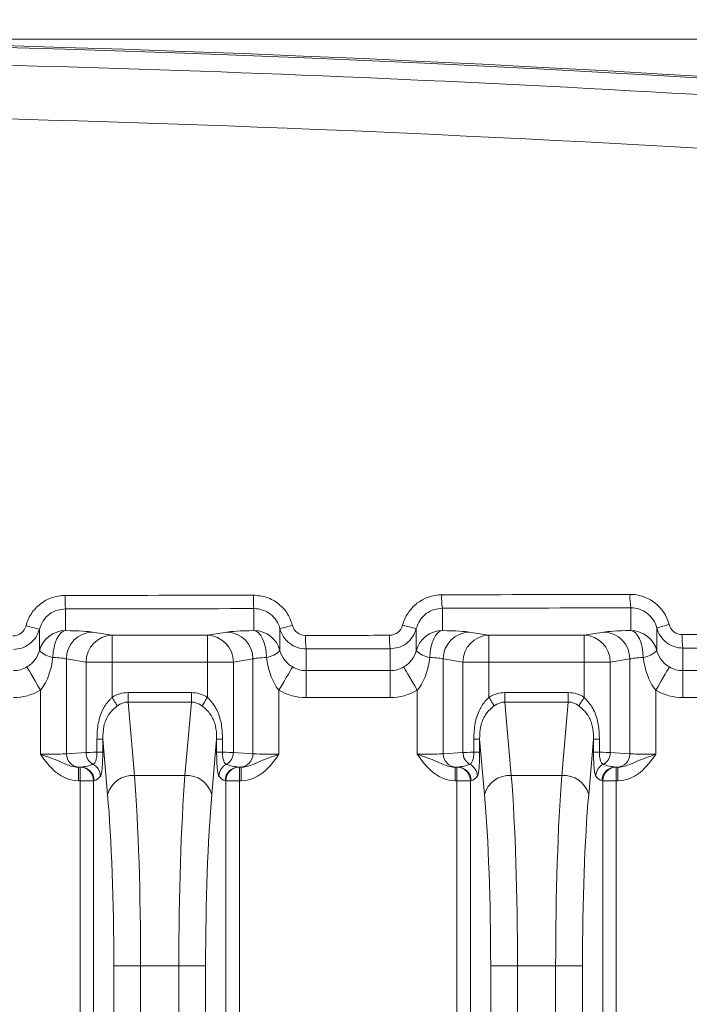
# Model space of a CAD drawing. Header units: millimetres. Extents: x 0 to 594, y 0 to 420.
# Tile 36 of 71: x 362 to 375, y 246 to 265. Entities that reach past the tile are written whole.
import ezdxf

# ---------------------------------------------------------------- set-up
doc = ezdxf.new("R2010")
doc.units = ezdxf.units.MM
doc.styles.add('SLDTEXTSTYLE1', font='TXT', dxfattribs={"width": 0.605})
doc.dimstyles.new('SLDDIMSTYLE3', dxfattribs={"dimtxt": 2.568319, "dimasz": 3.3, "dimexe": 0, "dimexo": 0.0625, "dimgap": 0.64208, "dimtad": 1, "dimdec": 3, "dimlfac": 2, "dimrnd": 1e-09, "dimzin": 12, "dimdsep": 46, "dimtxsty": 'SLDTEXTSTYLE1', "dimsah": 1, "dimcen": 0.09, "dimadec": 0, "dimazin": 3, "dimtfac": 1, "dimtdec": 1, "dimtmove": 0, "dimatfit": 0, "dimfxl": 0, "dimfrac": 2, "dimtolj": 1, "dimtzin": 12, "dimarcsym": 0})
doc.dimstyles.new('SLDDIMSTYLE4', dxfattribs={"dimtxt": 2.568319, "dimasz": 3.3, "dimexe": 0, "dimexo": 0.0625, "dimgap": 0.64208, "dimtad": 1, "dimdec": 0, "dimlfac": 2, "dimrnd": 1e-09, "dimzin": 12, "dimdsep": 46, "dimtxsty": 'SLDTEXTSTYLE1', "dimsah": 1, "dimcen": 0.09, "dimadec": 0, "dimazin": 3, "dimtfac": 1, "dimtdec": 1, "dimtofl": 0, "dimtmove": 0, "dimatfit": 3, "dimfxl": 0, "dimfrac": 2, "dimtolj": 1, "dimtzin": 12, "dimarcsym": 0})

# ---------------------------------------------------------------- blocks, each defined once
blk = doc.blocks.new('*D14')
at = {"color": 7, "linetype": 'Continuous', "lineweight": 0}
for p, q in [((441.841, 271.949), (441.841, 278.349)), ((441.841, 264.449), (441.841, 271.949)), ((359.347, 264.449), (442.841, 264.449)), ((441.841, 264.449), (441.841, 236.713)), ((437.309, 245.092), (437.309, 245.68)), ((437.309, 245.68), (441.254, 245.68)), ((441.254, 245.68), (441.254, 245.092)), ((437.309, 238.722), (437.309, 238.134)), ((441.254, 238.134), (441.254, 238.722)), ((437.309, 238.134), (441.254, 238.134))]:
    blk.add_line(p, q, dxfattribs=at)
for points in [[(441.841, 271.949), (442.341, 275.249), (441.341, 275.249)], [(441.841, 264.449), (441.341, 261.149), (442.341, 261.149)]]:
    blk.add_solid(points, dxfattribs=at)
at = {"color": 7, "linetype": 'Continuous', "lineweight": 0, "char_height": 2.6458, "attachment_point": 1, "rotation": 90, "style": 'SLDTEXTSTYLE1'}
for s, insert in [('min.', (437.843, 247.113, 0.05)), ('min.', (433.311, 246.035, 0.05)), ('0,6', (437.843, 239.457, 0.05)), ('15', (433.311, 238.771, 0.05))]:
    blk.add_mtext(s, dxfattribs=dict(at, insert=insert))
blk = doc.blocks.new('*D15')
at = {"color": 7, "linetype": 'Continuous', "lineweight": 0}
for p, q in [((346.45, 291.591), (345.862, 291.591)), ((345.862, 291.591), (345.862, 287.647)), ((354.78, 291.591), (355.368, 291.591)), ((355.368, 291.591), (355.368, 287.647)), ((271.889, 206.062), (271.889, 288.059)), ((429.341, 208.541), (429.341, 288.059)), ((345.862, 287.647), (346.45, 287.647)), ((355.368, 287.647), (354.78, 287.647)), ((271.889, 287.059), (429.341, 287.059))]:
    blk.add_line(p, q, dxfattribs=at)
for points in [[(271.889, 287.059), (275.189, 286.559), (275.189, 287.559)], [(429.341, 287.059), (426.041, 287.559), (426.041, 286.559)]]:
    blk.add_solid(points, dxfattribs=at)
at = {"color": 7, "linetype": 'Continuous', "lineweight": 0, "char_height": 2.6458, "attachment_point": 1, "rotation": 0, "style": 'SLDTEXTSTYLE1'}
for s, insert in [('315', (346.499, 295.59, 0.05)), ('12,4', (347.185, 291.057, 0.05))]:
    blk.add_mtext(s, dxfattribs=dict(at, insert=insert))

msp = doc.modelspace()

# ---------------------------------------------------------------- linework, layer by layer
at = {"color": 8, "linetype": 'Continuous', "lineweight": 0}
for p, q in [((369.92271, 253.84682), (369.92271, 253.43157)), ((373.43321, 253.43157), (373.43321, 253.85487)), ((362.90171, 253.83474), (362.90171, 253.43156)), ((366.41221, 253.43157), (366.41221, 253.84011)), ((373.91869, 253.05616), (373.91869, 253.48023)), ((362.41623, 253.45731), (362.41623, 253.05616)), ((363.40402, 253.40413), (363.76921, 253.34463)), ((363.76921, 253.34463), (365.54471, 253.34463)), ((365.54471, 253.34463), (365.90989, 253.40414)), ((366.89769, 253.05616), (366.89769, 253.4649)), ((369.43723, 253.46883), (369.43723, 253.05616)), ((370.42502, 253.40414), (370.79021, 253.34463)), ((370.79021, 253.34463), (372.56571, 253.34463)), ((372.56571, 253.34463), (372.93089, 253.40414)), ((367.38317, 253.08958), (367.38317, 252.68434)), ((368.95174, 252.68434), (368.95174, 253.09257)), ((374.40417, 253.10509), (374.40417, 252.68435)), ((363.2848, 252.84361), (362.91961, 252.90311)), ((362.91961, 252.90311), (362.91961, 251.13726)), ((363.2848, 251.16105), (363.2848, 252.84361)), ((363.76921, 252.84361), (363.76921, 252.18699)), ((365.54471, 252.84361), (363.76921, 252.84361)), ((365.54471, 252.187), (365.54471, 252.84361)), ((366.39431, 252.90311), (366.02912, 252.84361)), ((366.02912, 252.84361), (366.02912, 251.16105)), ((366.39431, 252.90311), (366.39431, 251.13726)), ((370.3058, 252.84361), (369.94061, 252.90312)), ((369.94061, 252.90312), (369.94061, 251.13726)), ((370.3058, 251.16105), (370.3058, 252.84361)), ((370.79021, 252.84361), (370.79021, 252.187)), ((372.56571, 252.84361), (370.79021, 252.84361)), ((372.56571, 252.187), (372.56571, 252.84361)), ((373.41531, 252.90312), (373.05012, 252.84361)), ((373.05012, 252.84361), (373.05012, 251.16105)), ((373.41531, 252.90312), (373.41531, 251.13726)), ((367.38317, 252.68434), (368.95174, 252.68434)), ((374.40417, 252.68435), (375.97274, 252.68435)), ((362.4352, 252.31954), (362.4352, 251.12752)), ((364.0663, 252.2755), (365.24761, 252.27549)), ((366.87872, 252.31954), (366.87872, 251.12753)), ((369.4562, 252.31954), (369.4562, 251.12753)), ((371.0873, 252.2755), (372.26861, 252.2755)), ((373.89972, 252.31954), (373.89972, 251.12753)), ((364.0663, 252.09819), (364.18585, 250.73179)), ((365.24761, 252.09819), (364.0663, 252.09819)), ((365.12807, 250.73179), (365.24761, 252.09819)), ((368.95174, 252.18332), (367.38317, 252.18332)), ((371.0873, 252.09819), (371.20685, 250.73179)), ((372.26862, 252.09819), (371.0873, 252.09819)), ((372.14907, 250.73179), (372.26862, 252.09819)), ((375.97274, 252.18333), (374.40417, 252.18333)), ((363.48729, 251.16354), (363.48729, 251.40733)), ((363.59613, 251.40733), (363.59613, 251.16354)), ((363.68626, 250.37718), (363.59613, 251.40733)), ((365.71779, 251.40733), (365.62766, 250.37718)), ((365.71779, 251.16354), (365.71779, 251.40733)), ((365.82663, 251.40733), (365.82663, 251.16353)), ((370.50829, 251.16354), (370.50829, 251.40733)), ((370.61713, 251.40733), (370.61713, 251.16354)), ((370.70726, 250.37718), (370.61713, 251.40733)), ((372.73879, 251.40733), (372.64866, 250.37718)), ((372.73879, 251.16354), (372.73879, 251.40733)), ((372.84763, 251.40733), (372.84763, 251.16354)), ((362.91961, 251.13726), (363.2848, 251.16105)), ((366.02912, 251.16105), (366.39431, 251.13726)), ((369.94061, 251.13726), (370.3058, 251.16105)), ((373.05012, 251.16105), (373.41531, 251.13726)), ((363.14127, 250.88541), (363.17344, 250.88541)), ((363.17344, 250.88541), (363.18749, 250.88822)), ((364.18585, 250.73179), (365.12807, 250.73179)), ((366.1521, 250.88655), (366.12643, 250.88822)), ((366.12643, 250.88822), (366.14048, 250.88542)), ((366.14048, 250.88542), (366.17265, 250.88542)), ((370.16227, 250.88542), (370.19444, 250.88542)), ((370.19444, 250.88542), (370.20849, 250.88822)), ((371.20685, 250.73179), (372.14907, 250.73179)), ((373.1731, 250.88655), (373.14743, 250.88823)), ((373.14743, 250.88823), (373.16148, 250.88542)), ((373.16148, 250.88542), (373.19365, 250.88542)), ((363.17344, 250.63471), (363.14127, 250.63471)), ((363.17345, 224.72186), (363.17344, 250.63471)), ((363.43729, 250.63751), (363.42324, 250.6347)), ((363.42324, 250.6347), (363.42325, 224.72186)), ((365.89068, 250.6347), (365.87663, 250.63751)), ((365.8907, 224.72186), (365.89068, 250.6347)), ((366.17265, 250.63471), (366.14048, 250.63471)), ((366.14048, 250.63471), (366.14049, 224.72186)), ((370.19444, 250.63471), (370.16227, 250.63471)), ((370.19445, 224.72186), (370.19444, 250.63471)), ((370.45829, 250.63751), (370.44424, 250.63471)), ((370.44424, 250.63471), (370.44425, 224.72186)), ((372.91168, 250.63471), (372.89763, 250.63751)), ((372.9117, 224.72186), (372.91168, 250.63471)), ((373.19365, 250.63471), (373.16148, 250.63471)), ((373.16148, 250.63471), (373.16149, 224.72186)), ((363.80193, 225.56311), (363.80192, 247.18565)), ((364.30151, 247.18565), (364.30152, 225.56311)), ((365.01242, 247.18565), (364.30151, 247.18565)), ((365.01243, 225.56311), (365.01242, 247.18565)), ((365.51201, 247.18565), (365.51202, 225.56311)), ((370.82293, 224.43879), (370.82292, 247.18566)), ((371.32251, 247.18565), (371.32252, 223.61665)), ((372.03342, 247.18565), (371.32251, 247.18565)), ((372.03343, 223.34803), (372.03342, 247.18565))]:
    msp.add_line(p, q, dxfattribs=at)
at = {"color": 7, "linetype": 'Continuous', "lineweight": 15}
for p, q in [((363.18749, 250.88822), (363.16182, 250.88655)), ((370.20849, 250.88822), (370.18282, 250.88655)), ((372.53301, 247.18566), (372.53302, 223.76149))]:
    msp.add_line(p, q, dxfattribs=at)
at = {"color": 8, "linetype": 'Continuous', "lineweight": 0, "flags": 128}
for points in [[(362.90171, 253.43156), (362.85727, 253.41872), (362.81447, 253.38802), (362.77485, 253.3406), (362.73987, 253.27817), (362.71081, 253.20304), (362.68873, 253.11794), (362.67443, 253.02599), (362.66845, 252.93054)], [(363.76921, 253.34463), (363.76921, 253.33138), (363.76921, 253.30041), (363.76921, 253.25284), (363.76921, 253.1904), (363.76921, 253.11537), (363.76921, 253.03046), (363.76921, 252.93876), (363.76921, 252.84361)], [(365.54471, 253.34463), (365.54471, 253.33138), (365.54471, 253.3004), (365.54471, 253.25284), (365.54471, 253.1904), (365.54471, 253.11537), (365.54471, 253.03046), (365.54471, 252.93876), (365.54471, 252.84361)], [(366.41221, 253.43157), (366.45664, 253.41872), (366.49945, 253.38803), (366.53907, 253.3406), (366.57405, 253.27817), (366.60311, 253.20304), (366.62519, 253.11794), (366.63948, 253.02599), (366.64546, 252.93055)], [(369.92271, 253.43157), (369.87827, 253.41872), (369.83547, 253.38803), (369.79585, 253.3406), (369.76087, 253.27818), (369.73181, 253.20304), (369.70973, 253.11794), (369.69543, 253.02599), (369.68945, 252.93055)], [(370.79021, 253.34463), (370.79021, 253.33138), (370.79021, 253.30041), (370.79021, 253.25284), (370.79021, 253.1904), (370.79021, 253.11537), (370.79021, 253.03046), (370.79021, 252.93876), (370.79021, 252.84361)], [(372.56571, 253.34463), (372.56571, 253.33138), (372.56571, 253.30041), (372.56571, 253.25284), (372.56571, 253.19041), (372.56571, 253.11537), (372.56571, 253.03046), (372.56571, 252.93877), (372.56571, 252.84361)], [(373.43321, 253.43157), (373.47764, 253.41873), (373.52045, 253.38803), (373.56007, 253.3406), (373.59505, 253.27818), (373.62411, 253.20304), (373.64619, 253.11794), (373.66048, 253.02599), (373.66646, 252.93055)], [(362.18297, 252.75258), (362.1894, 252.74154), (362.20483, 252.71505), (362.22869, 252.67408), (362.26012, 252.62013), (362.29795, 252.55518), (362.34081, 252.48159), (362.38713, 252.40208), (362.4352, 252.31954)], [(363.76921, 252.84361), (363.68752, 252.8436), (363.60801, 252.84361), (363.5328, 252.84361), (363.46392, 252.84361), (363.40318, 252.84361), (363.35223, 252.84361), (363.31241, 252.84361), (363.2848, 252.84361)], [(366.02912, 252.84361), (366.0015, 252.84361), (365.96169, 252.84361), (365.91073, 252.84361), (365.85, 252.84361), (365.78111, 252.84361), (365.70591, 252.84361), (365.6264, 252.84361), (365.54471, 252.84361)], [(367.13095, 252.75258), (367.12452, 252.74155), (367.10909, 252.71506), (367.08522, 252.67408), (367.0538, 252.62014), (367.01597, 252.55518), (366.97311, 252.48159), (366.92679, 252.40208), (366.87872, 252.31954)], [(369.20397, 252.75258), (369.2104, 252.74155), (369.22583, 252.71506), (369.24969, 252.67409), (369.28112, 252.62013), (369.31895, 252.55518), (369.36181, 252.4816), (369.40813, 252.40208), (369.4562, 252.31954)], [(370.79021, 252.84361), (370.70852, 252.84361), (370.62901, 252.84361), (370.5538, 252.84361), (370.48492, 252.84361), (370.42418, 252.84361), (370.37323, 252.84361), (370.33341, 252.84361), (370.3058, 252.84361)], [(373.05012, 252.84361), (373.0225, 252.84361), (372.98269, 252.84361), (372.93173, 252.84361), (372.871, 252.84361), (372.80211, 252.84361), (372.72691, 252.84361), (372.6474, 252.84361), (372.56571, 252.84361)], [(374.15195, 252.75259), (374.14552, 252.74155), (374.13009, 252.71506), (374.10622, 252.67409), (374.0748, 252.62014), (374.03697, 252.55518), (373.99411, 252.4816), (373.94779, 252.40208), (373.89972, 252.31954)], [(367.38317, 252.68434), (367.38317, 252.67109), (367.38317, 252.64012), (367.38317, 252.59255), (367.38317, 252.53012), (367.38317, 252.45508), (367.38317, 252.37017), (367.38317, 252.27848), (367.38317, 252.18332)], [(368.95174, 252.68434), (368.95174, 252.67109), (368.95174, 252.64012), (368.95174, 252.59255), (368.95174, 252.53012), (368.95174, 252.45508), (368.95174, 252.37017), (368.95174, 252.27848), (368.95174, 252.18332)], [(374.40417, 252.68435), (374.40417, 252.67109), (374.40417, 252.64013), (374.40417, 252.59255), (374.40417, 252.53012), (374.40417, 252.45508), (374.40417, 252.37018), (374.40417, 252.27848), (374.40417, 252.18333)], [(364.0663, 252.2755), (364.0663, 252.25092), (364.0663, 252.22658), (364.0663, 252.20271), (364.0663, 252.17954), (364.0663, 252.15729), (364.0663, 252.13619), (364.0663, 252.11642), (364.0663, 252.09819)], [(365.24761, 252.27549), (365.24761, 252.25092), (365.24761, 252.22658), (365.24761, 252.20271), (365.24761, 252.17954), (365.24761, 252.15729), (365.24761, 252.13618), (365.24761, 252.11642), (365.24761, 252.09819)], [(371.0873, 252.2755), (371.0873, 252.25092), (371.0873, 252.22658), (371.0873, 252.20271), (371.0873, 252.17954), (371.0873, 252.1573), (371.0873, 252.13619), (371.0873, 252.11643), (371.0873, 252.09819)], [(372.26861, 252.2755), (372.26861, 252.25092), (372.26861, 252.22658), (372.26861, 252.20271), (372.26861, 252.17954), (372.26861, 252.1573), (372.26862, 252.13619), (372.26861, 252.11642), (372.26862, 252.09819)], [(363.76921, 252.18699), (363.78329, 252.16472), (363.79721, 252.14268), (363.81082, 252.12114), (363.82396, 252.10033), (363.83651, 252.08048), (363.8483, 252.0618), (363.85923, 252.04452), (363.86915, 252.02881)], [(365.54471, 252.187), (365.53063, 252.16472), (365.51671, 252.14269), (365.5031, 252.12114), (365.48995, 252.10033), (365.47741, 252.08048), (365.46561, 252.0618), (365.45469, 252.04452), (365.44477, 252.02881)], [(370.79021, 252.187), (370.80429, 252.16472), (370.81821, 252.14269), (370.83182, 252.12114), (370.84496, 252.10033), (370.85751, 252.08048), (370.8693, 252.06181), (370.88023, 252.04452), (370.89015, 252.02881)], [(372.56571, 252.187), (372.55163, 252.16472), (372.53771, 252.14269), (372.5241, 252.12115), (372.51095, 252.10033), (372.49841, 252.08048), (372.48661, 252.06181), (372.47569, 252.04452), (372.46577, 252.02882)], [(363.48729, 251.40733), (363.50936, 251.40733), (363.52943, 251.40733), (363.54726, 251.40733), (363.56261, 251.40733), (363.57532, 251.40733), (363.58521, 251.40733), (363.59218, 251.40733), (363.59613, 251.40733)], [(365.82663, 251.40733), (365.80456, 251.40733), (365.78449, 251.40733), (365.76666, 251.40733), (365.7513, 251.40733), (365.7386, 251.40733), (365.7287, 251.40733), (365.72174, 251.40733), (365.71779, 251.40733)], [(370.50829, 251.40733), (370.53036, 251.40733), (370.55043, 251.40733), (370.56826, 251.40733), (370.58361, 251.40733), (370.59632, 251.40733), (370.60621, 251.40733), (370.61318, 251.40733), (370.61713, 251.40733)], [(372.84763, 251.40733), (372.82556, 251.40733), (372.80549, 251.40733), (372.78766, 251.40733), (372.77231, 251.40733), (372.7596, 251.40734), (372.7497, 251.40733), (372.74274, 251.40734), (372.73879, 251.40733)], [(363.48729, 251.16354), (363.50936, 251.16353), (363.52943, 251.16354), (363.54726, 251.16353), (363.56261, 251.16353), (363.57532, 251.16353), (363.58521, 251.16353), (363.59218, 251.16353), (363.59613, 251.16354)], [(365.82663, 251.16353), (365.80456, 251.16354), (365.78449, 251.16354), (365.76666, 251.16354), (365.75131, 251.16354), (365.7386, 251.16354), (365.7287, 251.16354), (365.72174, 251.16354), (365.71779, 251.16354)], [(370.50829, 251.16354), (370.53036, 251.16354), (370.55043, 251.16354), (370.56826, 251.16354), (370.58361, 251.16354), (370.59632, 251.16354), (370.60621, 251.16354), (370.61318, 251.16354), (370.61713, 251.16354)], [(372.84763, 251.16354), (372.82556, 251.16354), (372.80549, 251.16354), (372.78766, 251.16354), (372.77231, 251.16354), (372.7596, 251.16354), (372.7497, 251.16354), (372.74274, 251.16354), (372.73879, 251.16354)], [(363.14127, 250.63471), (363.14127, 250.68309), (363.14127, 250.72965), (363.14127, 250.77264), (363.14127, 250.81046), (363.14127, 250.84166), (363.14127, 250.86509), (363.14127, 250.87986), (363.14127, 250.88541)], [(363.17344, 250.63471), (363.17344, 250.68308), (363.17344, 250.72965), (363.17344, 250.77264), (363.17344, 250.81046), (363.17344, 250.84166), (363.17344, 250.86509), (363.17344, 250.87986), (363.17344, 250.88541)], [(366.14048, 250.88542), (366.14048, 250.87986), (366.14048, 250.86509), (366.14048, 250.84166), (366.14048, 250.81046), (366.14048, 250.77265), (366.14048, 250.72965), (366.14048, 250.68309), (366.14048, 250.63471)], [(366.17265, 250.88542), (366.17265, 250.87986), (366.17265, 250.86509), (366.17265, 250.84166), (366.17265, 250.81046), (366.17265, 250.77265), (366.17265, 250.72965), (366.17265, 250.68309), (366.17265, 250.63471)], [(370.16227, 250.63471), (370.16227, 250.68309), (370.16227, 250.72965), (370.16227, 250.77265), (370.16227, 250.81046), (370.16227, 250.84167), (370.16227, 250.8651), (370.16227, 250.87986), (370.16227, 250.88542)], [(370.19444, 250.63471), (370.19444, 250.68309), (370.19444, 250.72965), (370.19444, 250.77265), (370.19444, 250.81046), (370.19444, 250.84167), (370.19444, 250.8651), (370.19444, 250.87986), (370.19444, 250.88542)], [(373.16148, 250.88542), (373.16148, 250.87987), (373.16148, 250.8651), (373.16148, 250.84167), (373.16148, 250.81046), (373.16148, 250.77265), (373.16148, 250.72966), (373.16148, 250.68309), (373.16148, 250.63471)], [(373.19365, 250.88542), (373.19365, 250.87986), (373.19365, 250.8651), (373.19365, 250.84167), (373.19365, 250.81046), (373.19365, 250.77265), (373.19365, 250.72966), (373.19365, 250.68309), (373.19365, 250.63471)], [(363.42324, 250.6347), (363.41492, 250.63471), (363.39833, 250.6347), (363.37403, 250.6347), (363.34284, 250.6347), (363.30585, 250.6347), (363.26432, 250.63471), (363.21967, 250.6347), (363.17344, 250.63471)], [(365.89068, 250.6347), (365.899, 250.63471), (365.91559, 250.6347), (365.93989, 250.63471), (365.97108, 250.63471), (366.00807, 250.6347), (366.0496, 250.63471), (366.09425, 250.6347), (366.14048, 250.63471)], [(370.44424, 250.63471), (370.43592, 250.63471), (370.41933, 250.63471), (370.39503, 250.63471), (370.36384, 250.63471), (370.32685, 250.63471), (370.28532, 250.63471), (370.24067, 250.63471), (370.19444, 250.63471)], [(373.16148, 250.63471), (373.11525, 250.63471), (373.0706, 250.63471), (373.02907, 250.63471), (372.99208, 250.63471), (372.96089, 250.63471), (372.93659, 250.63471), (372.92, 250.63471), (372.91168, 250.63471)], [(363.80192, 247.18565), (363.81854, 247.18565), (363.85173, 247.18565), (363.90033, 247.18565), (363.9627, 247.18565), (364.03668, 247.18565), (364.11974, 247.18565), (364.20904, 247.18565), (364.30151, 247.18565)], [(365.51201, 247.18565), (365.49538, 247.18565), (365.4622, 247.18565), (365.41359, 247.18565), (365.35122, 247.18565), (365.27724, 247.18565), (365.19418, 247.18565), (365.10488, 247.18565), (365.01242, 247.18565)], [(370.82292, 247.18566), (370.83954, 247.18565), (370.87273, 247.18565), (370.92133, 247.18565), (370.9837, 247.18565), (371.05768, 247.18565), (371.14074, 247.18566), (371.23004, 247.18566), (371.32251, 247.18565)], [(372.03342, 247.18565), (372.12588, 247.18566), (372.21518, 247.18566), (372.29824, 247.18565), (372.37222, 247.18565), (372.43459, 247.18565), (372.4832, 247.18566), (372.51638, 247.18565), (372.53301, 247.18566)]]:
    msp.add_lwpolyline(points, dxfattribs=at)
at = {"color": 7, "linetype": 'Continuous', "lineweight": 15}
for centre, radius, start, end in [((350.59011, -136.71655), 401.2, 79.7839621, 100.2161032), ((350.61518, -136.74163), 401.19094, 79.7833381, 100.2167272)]:
    msp.add_arc(centre, radius, start, end, dxfattribs=at)
at = {"color": 8, "linetype": 'Continuous', "lineweight": 0}
for centre, radius, start, end in [((365.16028, 254.02931), 2.26694, 178.585947, 184.923718), ((368.16795, 254.03471), 1.7665, 178.18646, 186.324828), ((371.35824, 254.04147), 1.44867, 177.79036, 187.722082), ((374.64697, 254.04959), 1.22928, 177.398574, 189.114023), ((364.54831, 262.47134), 9.26275, 255.098136, 256.692415), ((368.5544, 247.79559), 5.90642, 103.954007, 106.289644), ((370.71782, 259.20098), 5.87346, 254.850689, 257.406592), ((375.10583, 249.61527), 4.04316, 103.722311, 107.07459), ((362.90155, 252.93016), 0.50141, 89.981371, 165.445623), ((363.41915, 252.90482), 0.49954, 91.73559, 180.195628), ((363.78434, 252.84531), 0.49954, 91.735456, 180.195761), ((365.52958, 252.84531), 0.49955, 359.804353, 88.264376), ((365.89476, 252.90481), 0.49955, 359.804795, 88.263503), ((366.41237, 252.93015), 0.50142, 14.554624, 90.017952), ((369.03695, 253.28419), 1.66518, 178.07652, 186.711752), ((370.46371, 253.28722), 1.52444, 177.899839, 187.335716), ((369.92255, 252.93015), 0.50142, 89.982408, 165.445118), ((370.44015, 252.90482), 0.49954, 91.735401, 180.195816), ((370.80535, 252.84531), 0.49955, 91.736202, 180.195437), ((372.55058, 252.84532), 0.49954, 359.804339, 88.264403), ((372.91576, 252.90482), 0.49955, 359.80483, 88.263912), ((373.43337, 252.93016), 0.50142, 14.554662, 90.017934), ((375.5681, 253.29982), 1.18011, 177.291101, 189.498173), ((362.74828, 253.40687), 0.48297, 226.565104, 260.486301), ((366.56564, 253.40686), 0.48295, 279.513232, 313.435441), ((369.76929, 253.40689), 0.48298, 226.565706, 260.485719), ((373.58661, 253.40692), 0.48302, 279.51549, 313.433119), ((363.16748, 251.13436), 0.24788, 179.330357, 268.692397), ((363.53801, 251.16061), 0.25322, 179.900108, 240.999661), ((365.77591, 251.1606), 0.25321, 298.999167, 0.100706), ((366.14645, 251.13436), 0.24788, 271.30712, 0.669649), ((370.18848, 251.13437), 0.24788, 179.330326, 268.692427), ((370.55901, 251.16061), 0.25322, 179.900024, 240.999745), ((372.79691, 251.16061), 0.25321, 298.999205, 0.100713), ((373.16745, 251.13437), 0.24788, 271.307117, 0.669679), ((363.30126, 250.71434), 0.25206, 0.658383, 63.110753), ((366.01268, 250.71433), 0.25207, 116.890978, 179.34062), ((370.32225, 250.71434), 0.25206, 0.658574, 63.110562), ((373.03367, 250.71434), 0.25206, 116.89, 179.340705), ((363.17253, 250.63472), 0.2507, 359.99725, 89.793241), ((363.18658, 250.63752), 0.2507, 359.997235, 89.79229), ((364.15235, 250.24975), 0.4832, 86.025082, 164.709972), ((365.16157, 250.24975), 0.4832, 15.290416, 93.974897), ((366.12734, 250.63752), 0.25071, 90.20818, 180.002087), ((366.14139, 250.63471), 0.25071, 90.208207, 180.002061), ((370.19354, 250.63472), 0.2507, 359.99639, 89.794048), ((370.20758, 250.63752), 0.2507, 359.998134, 89.792304), ((371.17335, 250.24976), 0.4832, 86.024843, 164.710186), ((372.18257, 250.24976), 0.4832, 15.290091, 93.975209), ((373.14833, 250.63752), 0.2507, 90.207334, 180.002906), ((373.16239, 250.63472), 0.2507, 90.207396, 180.002845)]:
    msp.add_arc(centre, radius, start, end, dxfattribs=at)
for centre, major_axis, ratio, start_param, end_param in [((350.61495, 271.60475), (401.2, 0.00023), 0.04368823, 4.74299963, 4.75174955), ((350.61495, 271.60475), (401.2, 0.00023), 0.04368823, 4.76050248, 4.76925911), ((350.61495, 271.35424), (401.45075, 0.00023), 0.04366094, 4.76050248, 4.76925911), ((350.61495, 271.35424), (401.45075, 0.00023), 0.04366094, 4.74299963, 4.75174955), ((362.4352, 253.3928), (1.003, 0), 0.04366094, 0.26179939, 1.0870338), ((366.87872, 253.3928), (1.003, 0), 0.04366094, 2.05455885, 2.87979327), ((350.61495, 270.8525), (401.2, 0.00023), 0.04368823, 4.75417018, 4.75808118), ((369.4562, 253.3928), (1.003, 0), 0.04366094, 0.26179939, 1.0870338), ((373.89972, 253.39281), (1.003, 0), 0.04366094, 2.05455885, 2.87979327), ((350.61495, 270.8525), (401.2, 0.00023), 0.04368823, 4.77168183, 4.77559643), ((362.4352, 252.89178), (0.5015, 0), 0.08732189, 0.26179939, 1.0870338), ((366.87872, 252.89178), (0.5015, 0), 0.08732189, 2.05455885, 2.87979327), ((350.61495, 270.60199), (401.45075, 0.00023), 0.04366094, 4.75417018, 4.75808118), ((369.4562, 252.89178), (0.5015, 0), 0.08732189, 0.26179939, 1.0870338), ((373.89972, 252.89178), (0.5015, 0), 0.08732189, 2.05455885, 2.87979327), ((350.61495, 270.60199), (401.45075, 0.00023), 0.04366094, 4.77168183, 4.77559643), ((361.93074, 253.18727), (0, 0.50293), 0.99715099, 3.14159265, 3.66859885), ((367.38317, 253.18728), (0, 0.50293), 0.99715099, 2.61458646, 3.14159265), ((368.95174, 253.18728), (0, 0.50293), 0.99715099, 3.14159265, 3.66859885), ((374.40417, 253.18728), (0, 0.50293), 0.99715099, 2.61458646, 3.14159265), ((361.93074, 253.18727), (0, 1.00396), 0.99904822, 3.14159265, 3.66859885), ((364.11284, 251.21165), (0.0929, -1.06182), 0.70575756, 3.07992516, 3.49070104), ((365.20108, 251.21165), (0.0929, 1.06182), 0.70575756, 5.93407692, 6.3448528), ((367.38317, 253.18728), (0, -1.00396), 0.99904822, 5.75617911, 6.28318531), ((368.95174, 253.18728), (0, 1.00396), 0.99904822, 3.14159265, 3.66859885), ((371.13384, 251.21166), (-0.0929, 1.06182), 0.70575756, 6.22151781, 6.63229369), ((372.22208, 251.21166), (-0.0929, -1.06182), 0.70575756, 2.79248427, 3.20326015), ((374.40417, 253.18728), (0, -1.00396), 0.99904822, 5.75617911, 6.28318531), ((364.11284, 251.21165), (-0.07747, 0.88552), 0.56417586, 6.22151781, 6.63229369), ((365.20108, 251.21165), (0.07747, 0.88552), 0.56417586, 5.93407692, 6.3448528), ((371.13384, 251.21166), (-0.07747, 0.88552), 0.56417586, 6.22151781, 6.63229369), ((372.22208, 251.21166), (0.07747, 0.88552), 0.56417586, 5.93407692, 6.3448528), ((362.4352, 251.14066), (0.5015, 0), 0.0261826, 4.71238898, 6.02138592), ((363.76921, 251.15992), (0.5015, 0), 0.00872753, 2.16778032, 2.87979327), ((365.54471, 251.15992), (0.5015, 0), 0.00872753, 0.26179939, 0.97381233), ((366.87872, 251.14066), (0.5015, 0), 0.0261826, 3.40339204, 4.71238898), ((369.4562, 251.14066), (0.5015, 0), 0.0261826, 4.71238898, 6.02138592), ((370.79021, 251.15992), (0.5015, 0), 0.00872753, 2.16778032, 2.87979327), ((372.56571, 251.15992), (0.5015, 0), 0.00872753, 0.26179939, 0.97381233), ((373.89972, 251.14066), (0.5015, 0), 0.0261826, 3.40339204, 4.71238898), ((363.18635, 251.13886), (0.49284, 0.06492), 0.50119437, 4.64876371, 5.12832875), ((366.12756, 251.13886), (0.49284, -0.06492), 0.50119437, 4.29644921, 4.77601425), ((370.20735, 251.13886), (0.49284, 0.06492), 0.50119437, 4.64876371, 5.12832875), ((373.14856, 251.13886), (0.49284, -0.06492), 0.50119437, 4.29644921, 4.77601425), ((362.4352, 250.88994), (0.75225, 0), 0.01745506, 5.93098033, 6.02138592), ((363.90663, 247.18565), (0, 5.015), 0.0787398, 4.71238898, 5.49778714), ((365.4073, 247.18565), (0, 5.015), 0.0787398, 0.78539816, 1.57079633), ((366.87872, 250.88995), (0.75225, 0), 0.01745506, 3.40339204, 3.49379763), ((369.4562, 250.88995), (0.75225, 0), 0.01745506, 5.93098033, 6.02138592), ((370.92763, 247.18565), (0, 5.015), 0.0787398, 4.71238898, 5.49778714), ((372.4283, 247.18565), (0, 5.015), 0.0787398, 0.78539816, 1.57079633), ((373.89972, 250.88995), (0.75225, 0), 0.01745506, 3.40339204, 3.49379763), ((363.43615, 251.13886), (0.03178, 0.50361), 0.49580559, 3.27270243, 3.75226747), ((365.87777, 251.13886), (-0.03178, 0.50361), 0.49580559, 2.53091784, 3.01048288), ((370.45715, 251.13886), (0.03178, 0.50361), 0.49580559, 3.27270243, 3.75226747), ((372.89877, 251.13886), (-0.03178, 0.50361), 0.49580559, 2.53091784, 3.01048288), ((363.40704, 247.18565), (0, 4.5135), 0.08748866, 4.71238898, 5.49778714), ((365.90689, 247.18565), (0, 4.5135), 0.08748866, 0.78539816, 1.57079633), ((370.42804, 247.18565), (0, 4.5135), 0.08748866, 4.71238898, 5.49778714), ((372.92789, 247.18566), (0, 4.5135), 0.08748866, 0.78539816, 1.57079633)]:
    msp.add_ellipse(centre, major_axis=major_axis, ratio=ratio, start_param=start_param, end_param=end_param, dxfattribs=at)
for points, knots in [([(279.56425, 257.99204), (283.18031, 258.59149), (290.41241, 259.79037), (301.3941, 261.23405), (312.46144, 262.40936), (323.92328, 263.31084), (335.74829, 263.90686), (347.9195, 264.16311), (360.09547, 264.0648), (372.37021, 263.60589), (384.72514, 262.77427), (397.13691, 261.55674), (409.47309, 260.00061), (417.60268, 258.66142), (421.66566, 257.99212)], [0, 0, 0, 0, 0.07768722, 0.15537408, 0.23350589, 0.31163742, 0.39639668, 0.48123095, 0.56606506, 0.65082411, 0.73807669, 0.82540862, 0.91274344, 1, 1, 1, 1]), ([(421.66571, 257.00559), (409.97889, 259.02948), (398.23614, 260.54965), (374.63947, 262.58727), (362.78554, 263.10475), (344.91986, 263.1159), (338.95048, 262.99193), (329.97481, 262.61116), (326.97932, 262.45176), (320.98106, 262.06728), (317.98803, 261.84281), (303.06651, 260.56196), (291.25449, 259.03001), (279.5642, 257.00551)], [0, 0, 0, 0, 0.25, 0.25, 0.5, 0.5, 0.625, 0.625, 0.6875, 0.6875, 0.75, 0.75, 1, 1, 1, 1]), ([(362.16626, 253.52012), (362.18714, 253.60086), (362.22046, 253.67602), (362.31191, 253.81521), (362.36785, 253.87577), (362.56475, 254.02889), (362.7273, 254.08503), (362.89403, 254.08525)], [0, 0, 0, 0, 0.25, 0.25, 0.5, 0.5, 1, 1, 1, 1]), ([(366.40234, 254.09062), (366.48687, 254.08247), (366.65593, 254.06619), (366.87965, 253.93672), (367.0499, 253.75295), (367.10422, 253.6004), (367.13011, 253.52771)], [0, 0, 0, 0, 0.25580013, 0.5116415, 0.7673095, 1, 1, 1, 1]), ([(369.18288, 253.53164), (369.20376, 253.61243), (369.2371, 253.68763), (369.32857, 253.8269), (369.38452, 253.8875), (369.58141, 254.04072), (369.74392, 254.09698), (369.91065, 254.09733)], [0, 0, 0, 0, 0.25, 0.25, 0.5, 0.5, 1, 1, 1, 1]), ([(373.41896, 254.10538), (373.50217, 254.10559), (373.58313, 254.09232), (373.74054, 254.0389), (373.81305, 254), (374.01027, 253.84777), (374.10497, 253.70441), (374.14672, 253.54303)], [0, 0, 0, 0, 0.25, 0.25, 0.5, 0.5, 1, 1, 1, 1]), ([(369.92271, 253.84682), (369.87192, 253.84215), (369.76456, 253.83228), (369.61748, 253.75285), (369.4959, 253.62938), (369.45678, 253.52234), (369.43723, 253.46883)], [0, 0, 0, 0, 0.23039414, 0.48704331, 0.74356613, 1, 1, 1, 1]), ([(373.91869, 253.48023), (373.89082, 253.58793), (373.82755, 253.68361), (373.65203, 253.81879), (373.54404, 253.85528), (373.43321, 253.85487)], [0, 0, 0, 0, 0.5, 0.5, 1, 1, 1, 1]), ([(362.90171, 253.83474), (362.85087, 253.83012), (362.74349, 253.82037), (362.59637, 253.74105), (362.47485, 253.6177), (362.43577, 253.51077), (362.41623, 253.45731)], [0, 0, 0, 0, 0.23058331, 0.48699939, 0.74350049, 1, 1, 1, 1]), ([(366.89769, 253.4649), (366.86985, 253.57254), (366.80669, 253.66822), (366.63123, 253.80368), (366.5232, 253.84039), (366.41221, 253.8401)], [0, 0, 0, 0, 0.5, 0.5, 1, 1, 1, 1]), ([(361.92367, 253.33175), (361.97925, 253.33182), (362.03344, 253.35053), (362.12095, 253.41858), (362.15235, 253.46629), (362.16626, 253.52012)], [0, 0, 0, 0, 0.5, 0.5, 1, 1, 1, 1]), ([(367.13011, 253.52771), (367.14402, 253.47393), (367.17556, 253.42613), (367.26321, 253.3584), (367.31719, 253.33999), (367.3727, 253.34009)], [0, 0, 0, 0, 0.5, 0.5, 1, 1, 1, 1]), ([(368.94029, 253.34309), (368.99587, 253.3432), (369.05004, 253.36195), (369.13755, 253.43005), (369.16896, 253.47777), (369.18288, 253.53164)], [0, 0, 0, 0, 0.5, 0.5, 1, 1, 1, 1]), ([(374.40417, 253.10509), (374.29309, 253.10494), (374.18508, 253.14177), (374.00972, 253.27715), (373.94655, 253.37268), (373.91869, 253.48023)], [0, 0, 0, 0, 0.5, 0.5, 1, 1, 1, 1]), ([(374.14672, 253.54303), (374.16064, 253.48924), (374.19221, 253.44145), (374.27987, 253.3738), (374.33384, 253.35545), (374.38931, 253.3556)], [0, 0, 0, 0, 0.5, 0.5, 1, 1, 1, 1]), ([(362.41623, 253.45731), (362.39669, 253.40397), (362.35761, 253.2973), (362.23605, 253.17431), (362.08889, 253.09535), (361.98157, 253.08578), (361.93074, 253.08124)], [0, 0, 0, 0, 0.2563855, 0.51277284, 0.76921103, 1, 1, 1, 1]), ([(367.38317, 253.08958), (367.27207, 253.08947), (367.16406, 253.12636), (366.98869, 253.26182), (366.92555, 253.35736), (366.89769, 253.4649)], [0, 0, 0, 0, 0.5, 0.5, 1, 1, 1, 1]), ([(369.43723, 253.46883), (369.41768, 253.41547), (369.37858, 253.30875), (369.25696, 253.18569), (369.1098, 253.10673), (369.00252, 253.09712), (368.95174, 253.09257)], [0, 0, 0, 0, 0.25646727, 0.51287399, 0.7694635, 1, 1, 1, 1]), ([(362.18297, 252.75258), (362.21274, 252.76995), (362.2407, 252.79026), (362.29021, 252.83404), (362.31213, 252.85763), (362.3707, 252.93421), (362.39926, 252.99125), (362.41623, 253.05616)], [0, 0, 0, 0, 0.25, 0.25, 0.5, 0.5, 1, 1, 1, 1]), ([(362.66845, 252.93054), (362.65414, 252.82057), (362.63045, 252.71284), (362.57523, 252.55675), (362.55369, 252.50621), (362.50197, 252.409), (362.47159, 252.36192), (362.4352, 252.31954)], [0, 0, 0, 0, 0.5, 0.5, 0.75, 0.75, 1, 1, 1, 1]), ([(366.87872, 252.31954), (366.84225, 252.36202), (366.81239, 252.40827), (366.76058, 252.50545), (366.73876, 252.55658), (366.68367, 252.7122), (366.65978, 252.82054), (366.64546, 252.93055)], [0, 0, 0, 0, 0.25, 0.25, 0.5, 0.5, 1, 1, 1, 1]), ([(366.89769, 253.05616), (366.91457, 252.99159), (366.94331, 252.93409), (367.02118, 252.83228), (367.07171, 252.78715), (367.13095, 252.75258)], [0, 0, 0, 0, 0.5, 0.5, 1, 1, 1, 1]), ([(369.20397, 252.75259), (369.23374, 252.76996), (369.2617, 252.79027), (369.31121, 252.83405), (369.33313, 252.85764), (369.3917, 252.93421), (369.42026, 252.99126), (369.43723, 253.05616)], [0, 0, 0, 0, 0.25, 0.25, 0.5, 0.5, 1, 1, 1, 1]), ([(369.68945, 252.93055), (369.67514, 252.82058), (369.65145, 252.71285), (369.59623, 252.55675), (369.57469, 252.50621), (369.52297, 252.40901), (369.49259, 252.36193), (369.4562, 252.31954)], [0, 0, 0, 0, 0.5, 0.5, 0.75, 0.75, 1, 1, 1, 1]), ([(373.89972, 252.31955), (373.86325, 252.36203), (373.83339, 252.40828), (373.78158, 252.50545), (373.75976, 252.55659), (373.70467, 252.71221), (373.68078, 252.82055), (373.66646, 252.93055)], [0, 0, 0, 0, 0.25, 0.25, 0.5, 0.5, 1, 1, 1, 1]), ([(373.91869, 253.05616), (373.93557, 252.9916), (373.96431, 252.93409), (374.04218, 252.83229), (374.09271, 252.78716), (374.15195, 252.75259)], [0, 0, 0, 0, 0.5, 0.5, 1, 1, 1, 1]), ([(363.48729, 251.40733), (363.49114, 251.50762), (363.49863, 251.7025), (363.58288, 251.9577), (363.69096, 252.11018), (363.75645, 252.17446), (363.76921, 252.18699)], [0, 0, 0, 0, 0.34950838, 0.67914804, 0.93745649, 1, 1, 1, 1]), ([(363.86915, 252.02881), (363.8566, 252.01878), (363.79519, 251.96974), (363.68822, 251.85561), (363.60207, 251.64616), (363.59816, 251.48921), (363.59613, 251.40733)], [0, 0, 0, 0, 0.06824726, 0.33382533, 0.65243895, 1, 1, 1, 1]), ([(365.71779, 251.40733), (365.71775, 251.43737), (365.71761, 251.53697), (365.6924, 251.70758), (365.59847, 251.89595), (365.49543, 251.98502), (365.44477, 252.02881)], [0, 0, 0, 0, 0.12928404, 0.42854676, 0.71904674, 1, 1, 1, 1]), ([(365.54471, 252.187), (365.59651, 252.13005), (365.70609, 252.00958), (365.79513, 251.77558), (365.82413, 251.56772), (365.82606, 251.44374), (365.82663, 251.40733)], [0, 0, 0, 0, 0.26777487, 0.56650653, 0.87267237, 1, 1, 1, 1]), ([(370.50829, 251.40733), (370.51214, 251.50762), (370.51963, 251.70251), (370.60388, 251.95771), (370.71196, 252.11019), (370.77745, 252.17447), (370.79021, 252.187)], [0, 0, 0, 0, 0.34950548, 0.67914637, 0.93745954, 1, 1, 1, 1]), ([(370.89015, 252.02881), (370.8776, 252.01879), (370.81619, 251.96975), (370.70922, 251.85561), (370.62307, 251.64617), (370.61916, 251.48922), (370.61713, 251.40733)], [0, 0, 0, 0, 0.068247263, 0.333825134, 0.652438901, 1, 1, 1, 1]), ([(372.73879, 251.40733), (372.73875, 251.43738), (372.73861, 251.53697), (372.7134, 251.70758), (372.61947, 251.89596), (372.51643, 251.98503), (372.46577, 252.02882)], [0, 0, 0, 0, 0.12928384, 0.42855132, 0.7190508, 1, 1, 1, 1]), ([(372.56571, 252.187), (372.61751, 252.13005), (372.72709, 252.00958), (372.81613, 251.77558), (372.84513, 251.56772), (372.84706, 251.44375), (372.84763, 251.40733)], [0, 0, 0, 0, 0.26777501, 0.56650659, 0.87267238, 1, 1, 1, 1]), ([(363.14127, 250.88542), (363.07728, 250.88509), (363.0171, 250.90157), (362.90374, 250.94287), (362.84974, 250.96749), (362.73854, 251.01486), (362.68139, 251.03795), (362.56083, 251.08321), (362.4973, 251.10557), (362.4352, 251.12753)], [0, 0, 0, 0, 0.25, 0.25, 0.5, 0.5, 0.75, 0.75, 1, 1, 1, 1]), ([(363.14127, 250.6347), (363.06555, 250.6347), (362.99189, 250.64959), (362.85141, 250.70414), (362.78665, 250.74323), (362.61071, 250.88358), (362.52131, 251.00577), (362.4352, 251.12753)], [0, 0, 0, 0, 0.25, 0.25, 0.5, 0.5, 1, 1, 1, 1]), ([(363.41525, 250.93914), (363.42581, 250.94474), (363.44381, 250.95686), (363.46723, 251.00849), (363.47433, 251.03189), (363.48432, 251.0911), (363.48719, 251.12684), (363.48729, 251.16354)], [0, 0, 0, 0, 0.5, 0.5, 0.75, 0.75, 1, 1, 1, 1]), ([(363.59613, 251.16354), (363.59576, 251.12048), (363.59494, 251.02454), (363.58797, 250.89348), (363.5764, 250.78648), (363.56414, 250.73459), (363.55598, 250.72154), (363.55329, 250.71723)], [0, 0, 0, 0, 0.1769147, 0.39416839, 0.61036695, 0.87156671, 1, 1, 1, 1]), ([(365.76062, 250.71723), (365.75691, 250.72364), (365.74773, 250.73948), (365.73526, 250.80248), (365.7252, 250.90739), (365.719, 251.02797), (365.71819, 251.11833), (365.71779, 251.16354)], [0, 0, 0, 0, 0.17762329, 0.43887724, 0.62915924, 0.81445744, 1, 1, 1, 1]), ([(365.82663, 251.16354), (365.82673, 251.12679), (365.82959, 251.09126), (365.83952, 251.03221), (365.84659, 251.0087), (365.87026, 250.95651), (365.8881, 250.94474), (365.89867, 250.93914)], [0, 0, 0, 0, 0.25, 0.25, 0.5, 0.5, 1, 1, 1, 1]), ([(366.17265, 250.88542), (366.23664, 250.88509), (366.29682, 250.90157), (366.41018, 250.94287), (366.46418, 250.96749), (366.57538, 251.01486), (366.63253, 251.03795), (366.75309, 251.08321), (366.81662, 251.10558), (366.87872, 251.12753)], [0, 0, 0, 0, 0.25, 0.25, 0.5, 0.5, 0.75, 0.75, 1, 1, 1, 1]), ([(366.17265, 250.63471), (366.24837, 250.63471), (366.32203, 250.64959), (366.46251, 250.70414), (366.52727, 250.74323), (366.70321, 250.88358), (366.79261, 251.00578), (366.87872, 251.12753)], [0, 0, 0, 0, 0.25, 0.25, 0.5, 0.5, 1, 1, 1, 1]), ([(370.16227, 250.88542), (370.09828, 250.8851), (370.0381, 250.90157), (369.92474, 250.94287), (369.87074, 250.96749), (369.75954, 251.01486), (369.70239, 251.03795), (369.58183, 251.08321), (369.5183, 251.10558), (369.4562, 251.12753)], [0, 0, 0, 0, 0.25, 0.25, 0.5, 0.5, 0.75, 0.75, 1, 1, 1, 1]), ([(370.16227, 250.63471), (370.08655, 250.63471), (370.01289, 250.6496), (369.87241, 250.70415), (369.80765, 250.74323), (369.63171, 250.88359), (369.54231, 251.00578), (369.4562, 251.12753)], [0, 0, 0, 0, 0.25, 0.25, 0.5, 0.5, 1, 1, 1, 1]), ([(370.43625, 250.93914), (370.44681, 250.94474), (370.46481, 250.95687), (370.48823, 251.0085), (370.49533, 251.03189), (370.50532, 251.09111), (370.50819, 251.12685), (370.50829, 251.16354)], [0, 0, 0, 0, 0.5, 0.5, 0.75, 0.75, 1, 1, 1, 1]), ([(370.61713, 251.16354), (370.61676, 251.12048), (370.61594, 251.02454), (370.60897, 250.89348), (370.59739, 250.78648), (370.58514, 250.7346), (370.57698, 250.72154), (370.57429, 250.71724)], [0, 0, 0, 0, 0.17691471, 0.3941684, 0.61036698, 0.87156673, 1, 1, 1, 1]), ([(372.78162, 250.71724), (372.77791, 250.72365), (372.76873, 250.73948), (372.75626, 250.80248), (372.7462, 250.9074), (372.74, 251.02797), (372.73919, 251.11833), (372.73879, 251.16354)], [0, 0, 0, 0, 0.1776225, 0.43887673, 0.62915888, 0.81445725, 1, 1, 1, 1]), ([(372.84763, 251.16354), (372.84773, 251.1268), (372.85059, 251.09127), (372.86052, 251.03222), (372.86759, 251.00871), (372.89126, 250.95652), (372.9091, 250.94475), (372.91967, 250.93915)], [0, 0, 0, 0, 0.25, 0.25, 0.5, 0.5, 1, 1, 1, 1]), ([(373.19365, 250.88542), (373.25764, 250.8851), (373.31782, 250.90158), (373.43118, 250.94288), (373.48518, 250.96749), (373.59638, 251.01486), (373.65353, 251.03795), (373.77409, 251.08321), (373.83762, 251.10558), (373.89972, 251.12753)], [0, 0, 0, 0, 0.25, 0.25, 0.5, 0.5, 0.75, 0.75, 1, 1, 1, 1]), ([(373.19365, 250.63471), (373.26937, 250.63471), (373.34303, 250.6496), (373.48351, 250.70415), (373.54827, 250.74323), (373.72421, 250.88359), (373.81361, 251.00578), (373.89972, 251.12753)], [0, 0, 0, 0, 0.25, 0.25, 0.5, 0.5, 1, 1, 1, 1])]:
    msp.add_open_spline(points, degree=3, knots=knots, dxfattribs=at)

# ---------------------------------------------------------------- dimensions: what is measured, and where the dimension line sits
at = {"color": 7, "linetype": 'Continuous', "lineweight": 0}
dim = msp.add_linear_dim(base=(429.34138, 287.05889), p1=(271.88855, 206.06237), p2=(429.34142, 208.54146), angle=0.000033, dimstyle='SLDDIMSTYLE4', dxfattribs=at)
dim.commit()
dim.dimension.update_dxf_attribs({"geometry": '*D15', "text_midpoint": (350.61494, 287.05884), "dimtype": 160})
dim = msp.add_linear_dim(base=(441.84147, 271.94936), p1=(359.34731, 264.44932), p2=(454.34139, 271.94937), angle=270.000033, text='<> min. ', dimstyle='SLDDIMSTYLE3', dxfattribs=at)
dim.commit()
dim.dimension.update_dxf_attribs({"geometry": '*D14', "text_midpoint": (441.84149, 245.72886), "dimtype": 160})

doc.saveas('drawing.dxf')
